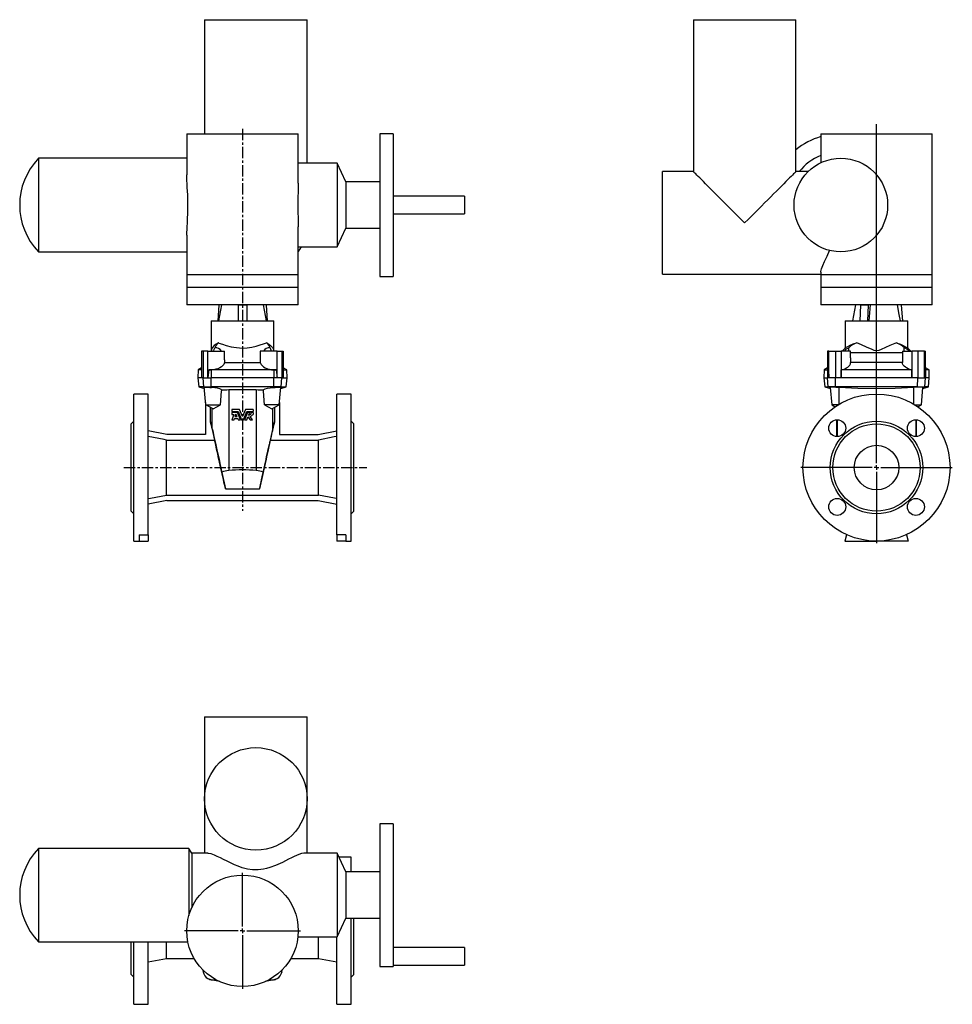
# Model space of a CAD drawing. Extents: x -353 to 694, y -169 to 936.
import ezdxf

# ---------------------------------------------------------------- set-up
doc = ezdxf.new("R2010")
doc.units = 0
doc.linetypes.add('CENTERX2', pattern=[20.32, 12.7, -2.54, 2.54, -2.54])
doc.layers.get('0').update_dxf_attribs({"linetype": 'CONTINUOUS'})
doc.layers.add('FORMAT', color=7, linetype='CONTINUOUS')

# ---------------------------------------------------------------- blocks, each defined once
blk = doc.blocks.new('SW_CENTERMARKSYMBOL_0')
at = {"layer": 'FORMAT', "color": 0}
for p, q in [((0, 5), (0, 385.2)), ((-5, 0), (-85, 0)), ((0, 0), (-2.5, 0)), ((0, 0), (0, 2.5)), ((0, 0), (0, -2.5)), ((0, 0), (2.5, 0)), ((5, 0), (85, 0)), ((0, -5), (0, -85))]:
    blk.add_line(p, q, dxfattribs=at)
blk = doc.blocks.new('SW_CENTERMARKSYMBOL_1')
at = {"layer": 'FORMAT', "color": 0}
for p, q in [((0, 5), (0, 65)), ((-5, 0), (-65, 0)), ((0, 0), (-2.5, 0)), ((0, 0), (0, 2.5)), ((0, 0), (0, -2.5)), ((0, 0), (2.5, 0)), ((5, 0), (65, 0)), ((0, -5), (0, -65))]:
    blk.add_line(p, q, dxfattribs=at)

msp = doc.modelspace()

# ---------------------------------------------------------------- linework, layer by layer
at = {"color": 7, "linetype": 'CONTINUOUS'}
for p, q in [((-145.2, 935.8), (-145.2, 807.8)), ((-145.2, 935.8), (-30.2, 935.8)), ((-30.2, 774.7), (-30.2, 935.8)), ((403.2, 935.8), (403.2, 765.3)), ((403.2, 935.8), (518.2, 935.8)), ((518.2, 765.3), (518.2, 935.8)), ((-165.2, 807.8), (-165.2, 761.7)), ((-165.2, 807.8), (-40.2, 807.8)), ((-40.2, 752.2), (-40.2, 807.8)), ((66.3, 807.8), (51.3, 807.8)), ((51.3, 807.8), (51.3, 647.8)), ((66.3, 807.8), (66.3, 647.8)), ((546.2, 807.8), (546.2, 775.2)), ((546.2, 807.8), (671.2, 807.8)), ((671.2, 649.8), (671.2, 807.8)), ((-165.2, 780.3), (-331.6, 780.3)), ((-331.6, 780.3), (-331.6, 675.3)), ((3.7, 774.7), (-40.2, 774.7)), ((13.4, 753.9), (3.7, 774.7)), ((3.7, 774.7), (3.7, 680.8)), ((403.2, 765.3), (368.7, 765.3)), ((368.7, 650.3), (368.7, 765.3)), ((532, 765.3), (518.2, 765.3)), ((51.3, 753.9), (13.4, 753.9)), ((13.4, 753.9), (13.4, 701.7)), ((146.3, 737.8), (66.3, 737.8)), ((146.3, 737.8), (146.3, 717.8)), ((66.3, 717.8), (146.3, 717.8)), ((-40.2, 649.8), (-40.2, 703.5)), ((3.7, 680.8), (13.4, 701.7)), ((13.4, 701.7), (51.3, 701.7)), ((-165.2, 694), (-165.2, 649.8)), ((-331.6, 675.3), (-165.2, 675.3)), ((-40.2, 680.8), (-36.9, 680.8)), ((-36.9, 680.8), (3.7, 680.8)), ((546.2, 652.4), (546.2, 649.8)), ((-165.2, 649.8), (-165.2, 635.8)), ((-40.2, 635.8), (-40.2, 649.8)), ((51.3, 647.8), (66.3, 647.8)), ((368.7, 650.3), (546.2, 650.3)), ((546.2, 649.8), (546.2, 635.8)), ((671.2, 635.8), (671.2, 649.8)), ((-165.2, 635.8), (-165.2, 615.8)), ((-40.2, 615.8), (-40.2, 635.8)), ((546.2, 635.8), (546.2, 615.8)), ((671.2, 615.8), (671.2, 635.8)), ((-102.7, 615.8), (-165.2, 615.8)), ((-129.1, 615.4), (-130.5, 597.8)), ((-126.3, 615.8), (-129.5, 597.8)), ((-129.1, 615.8), (-129.1, 615.4)), ((-107.7, 615.8), (-107.7, 615.4)), ((-97.7, 615.4), (-107.7, 615.4)), ((-107.7, 615.4), (-107.7, 597.8)), ((-40.2, 615.8), (-102.7, 615.8)), ((-97.7, 615.8), (-97.7, 615.4)), ((-97.7, 615.4), (-97.7, 597.8)), ((-75.9, 597.8), (-79.1, 615.8)), ((-76.2, 615.8), (-76.2, 615.4)), ((-76.2, 615.4), (-74.9, 597.8)), ((671.2, 615.8), (546.2, 615.8)), ((585.1, 615.8), (581.9, 597.8)), ((590.6, 615.4), (589.8, 597.8)), ((590.6, 615.8), (590.6, 615.4)), ((599.2, 615.4), (590.6, 615.4)), ((599.2, 615.4), (598.5, 597.8)), ((599.2, 615.8), (599.2, 615.4)), ((601.5, 615.8), (599.9, 597.8)), ((636.4, 615.8), (636.4, 615.4)), ((636.4, 615.4), (638, 597.8)), ((-137.7, 597.8), (-137.7, 564.4)), ((-137.7, 597.8), (-67.7, 597.8)), ((-67.7, 564.4), (-67.7, 597.8)), ((573.7, 597.8), (573.7, 567.4)), ((573.7, 597.8), (608.7, 597.8)), ((608.7, 597.8), (643.7, 597.8)), ((643.7, 567.4), (643.7, 597.8)), ((-148.5, 563.8), (-148.5, 533.8)), ((-147, 563.8), (-148.5, 563.8)), ((-141.4, 563.8), (-147, 563.8)), ((-141.4, 533.8), (-141.4, 563.8)), ((-141.4, 563.8), (-122.7, 563.8)), ((-122.7, 554.2), (-122.7, 563.8)), ((-82.7, 563.8), (-82.7, 554.2)), ((-63.9, 563.8), (-82.7, 563.8)), ((-63.9, 533.8), (-63.9, 563.8)), ((-63.9, 563.8), (-58.4, 563.8)), ((-58.4, 563.8), (-56.9, 563.8)), ((-56.9, 563.8), (-56.9, 533.8)), ((553.7, 563.8), (553.7, 543.1)), ((555.1, 563.8), (553.7, 563.8)), ((555.1, 533.8), (555.1, 563.8)), ((555.1, 563.8), (562.5, 563.8)), ((562.5, 563.8), (569, 563.8)), ((579.7, 563.8), (569, 563.8)), ((569, 563.8), (569, 533.8)), ((579.7, 556.4), (579.7, 563.8)), ((637.7, 563.8), (637.7, 556.4)), ((637.7, 563.8), (648.5, 563.8)), ((648.5, 563.8), (648.5, 533.8)), ((655, 563.8), (648.5, 563.8)), ((662.4, 563.8), (655, 563.8)), ((662.4, 533.8), (662.4, 563.8)), ((662.4, 563.8), (663.7, 563.8)), ((663.7, 543.1), (663.7, 563.8)), ((-122.7, 554.2), (-122.7, 551.3)), ((-82.7, 554.2), (-82.7, 551.3)), ((579.7, 556.4), (579.7, 551.1)), ((637.7, 556.4), (637.7, 551.1)), ((-152.6, 542.8), (-152.7, 533.8)), ((-148.5, 545.2), (-152.6, 542.8)), ((-148.5, 542.8), (-152.6, 542.8)), ((-140.5, 542.8), (-141.4, 533.8)), ((-137.9, 542.9), (-140.5, 542.8)), ((-140.5, 542.8), (-138, 542.8)), ((-67.4, 542.8), (-138, 542.8)), ((-122.7, 551.3), (-82.7, 551.3)), ((-67.4, 542.9), (-64.9, 542.8)), ((-64.9, 542.8), (-67.4, 542.8)), ((-64.9, 542.8), (-63.9, 533.8)), ((-52.8, 542.8), (-56.9, 545.2)), ((-56.9, 542.8), (-52.8, 542.8)), ((-52.7, 533.8), (-52.8, 542.8)), ((549.8, 542.8), (549.7, 533.8)), ((553.7, 545.1), (549.8, 542.8)), ((549.8, 542.8), (553.8, 542.8)), ((553.8, 543.1), (553.9, 542.9)), ((554.7, 542.8), (553.8, 542.8)), ((553.9, 542.9), (554.7, 542.8)), ((554.7, 542.8), (555.1, 533.8)), ((569, 533.8), (569.2, 542.8)), ((648.3, 542.8), (569.2, 542.8)), ((637.7, 551.1), (579.7, 551.1)), ((648.5, 533.8), (648.3, 542.8)), ((662.8, 542.8), (662.4, 533.8)), ((663.5, 542.9), (662.8, 542.8)), ((662.8, 542.8), (663.7, 542.8)), ((663.7, 543.1), (663.5, 542.9)), ((667.7, 542.8), (663.7, 545.1)), ((667.7, 542.8), (663.7, 542.8)), ((667.7, 533.8), (667.7, 542.8)), ((-152.7, 533.8), (-151.8, 523.8)), ((-148.5, 533.8), (-152.7, 533.8)), ((-147, 533.8), (-148.5, 533.8)), ((-147, 533.8), (-141.4, 533.8)), ((-141.4, 533.8), (-138, 533.8)), ((-67.4, 533.8), (-138, 533.8)), ((-63.9, 533.8), (-67.4, 533.8)), ((-58.4, 533.8), (-63.9, 533.8)), ((-58.4, 533.8), (-56.9, 533.8)), ((-56.9, 533.8), (-52.7, 533.8)), ((-53.6, 523.8), (-52.7, 533.8)), ((549.7, 533.8), (550.6, 523.8)), ((549.7, 533.8), (553.7, 533.8)), ((555.1, 533.8), (553.7, 533.8)), ((562.5, 533.8), (555.1, 533.8)), ((569, 533.8), (562.5, 533.8)), ((648.5, 533.8), (569, 533.8)), ((655, 533.8), (648.5, 533.8)), ((655, 533.8), (662.4, 533.8)), ((662.4, 533.8), (663.8, 533.8)), ((667.7, 533.8), (663.8, 533.8)), ((666.9, 523.8), (667.7, 533.8)), ((-151.8, 523.8), (-145.5, 522.1)), ((-146.1, 523.8), (-151.8, 523.8)), ((-146.1, 523.8), (-137.8, 523.8)), ((-143.9, 503.8), (-145.6, 523.4)), ((-67.6, 523.8), (-137.8, 523.8)), ((-87.2, 520.3), (-118.2, 520.3)), ((-59.2, 523.8), (-67.6, 523.8)), ((-61.4, 503.8), (-59.7, 523.4)), ((-59.8, 522.1), (-53.6, 523.8)), ((-59.2, 523.8), (-53.6, 523.8)), ((550.6, 523.8), (556.9, 522.1)), ((550.6, 523.8), (554.6, 523.8)), ((562.7, 523.8), (554.6, 523.8)), ((556.8, 523), (558.5, 503.8)), ((654.8, 523.8), (562.7, 523.8)), ((654.8, 523.8), (662.9, 523.8)), ((659, 503.8), (660.7, 523)), ((660.6, 522.1), (666.9, 523.8)), ((666.9, 523.8), (662.9, 523.8)), ((-208.7, 515.8), (-224.7, 515.8)), ((-224.7, 433.3), (-224.7, 515.8)), ((-208.7, 357.9), (-208.7, 515.8)), ((19.3, 515.8), (3.3, 515.8)), ((3.3, 357.9), (3.3, 515.8)), ((19.3, 433.3), (19.3, 515.8)), ((-144.1, 506.2), (-144.1, 470.3)), ((-143.9, 503.8), (-127.4, 503.8)), ((-135.7, 499), (-143.9, 503.8)), ((-138.7, 484.6), (-138.7, 500.7)), ((-135.7, 499), (-127.4, 503.8)), ((-114.7, 498.4), (-114.7, 496)), ((-105.9, 498.4), (-114.7, 498.4)), ((-102.7, 490.4), (-105.9, 498.4)), ((-99.4, 498.4), (-102.7, 490.4)), ((-90.7, 498.4), (-99.4, 498.4)), ((-90.7, 498.4), (-90.7, 496)), ((-77.9, 503.8), (-69.7, 499)), ((-61.4, 503.8), (-77.9, 503.8)), ((-69.7, 499), (-61.4, 503.8)), ((-66.7, 500.7), (-66.7, 484.6)), ((-61.2, 506.2), (-61.2, 470.3)), ((558.5, 503.8), (562.4, 501.5)), ((565.9, 503.8), (558.5, 503.8)), ((651.6, 503.8), (659, 503.8)), ((655.1, 501.5), (659, 503.8)), ((-114.7, 496), (-107.6, 496)), ((-114.7, 495.1), (-114.7, 492.8)), ((-108.2, 495.1), (-114.7, 495.1)), ((-112.4, 492.8), (-114.7, 487)), ((-114.7, 492.8), (-112.4, 492.8)), ((-114.7, 487), (-112.1, 487)), ((-112.1, 487), (-111.7, 488.2)), ((-111.7, 488.2), (-107.9, 488.2)), ((-110, 493.2), (-111.1, 490.4)), ((-111.1, 490.4), (-108.8, 490.4)), ((-108.8, 490.4), (-110, 493.2)), ((-104.9, 487), (-108.2, 495.1)), ((-107.9, 488.2), (-107.4, 487)), ((-107.6, 496), (-103.9, 487)), ((-107.4, 487), (-104.9, 487)), ((-103.9, 487), (-101.5, 487)), ((-101.5, 487), (-97.8, 496)), ((-97.2, 495.1), (-100.5, 487)), ((-100.5, 487), (-97.9, 487)), ((-97.9, 487), (-96.6, 490.2)), ((-97.8, 496), (-90.7, 496)), ((-94.6, 495.1), (-97.2, 495.1)), ((-96.6, 490.2), (-94.2, 487)), ((-95.8, 492.1), (-94.6, 495.1)), ((-94.2, 487), (-91.3, 487)), ((-91.3, 487), (-94, 490.6)), ((-90.7, 495.1), (-93, 495.1)), ((-91.4, 492.8), (-90.7, 492.8)), ((-90.7, 495.1), (-90.7, 492.8)), ((563.7, 487), (563.7, 468)), ((653.2, 487), (653.4, 487)), ((653.7, 468), (653.7, 487)), ((-224.7, 485.3), (-227.7, 482.3)), ((-227.7, 433.3), (-227.7, 482.3)), ((-138.7, 484.6), (-134.1, 464.1)), ((-71.2, 464.1), (-66.7, 484.6)), ((22.3, 482.3), (19.3, 485.3)), ((22.3, 433.3), (22.3, 482.3)), ((-187.5, 470.3), (-208.7, 474.4)), ((-188.1, 402.4), (-188.1, 464.1)), ((-188.1, 464.1), (-134.1, 464.1)), ((-144.1, 470.3), (-187.5, 470.3)), ((-71.2, 464.1), (-17.3, 464.1)), ((-61.2, 470.3), (-17.8, 470.3)), ((-17.8, 470.3), (3.3, 474.4)), ((-17.3, 402.4), (-17.3, 464.1)), ((-227.7, 384.3), (-227.7, 433.3)), ((-224.7, 350.8), (-224.7, 433.3)), ((19.3, 350.8), (19.3, 433.3)), ((22.3, 384.3), (22.3, 433.3)), ((-125.7, 427.9), (-121.9, 409.5)), ((-79.6, 427.9), (-83.5, 409.5)), ((-188.1, 402.4), (-17.3, 402.4)), ((-187.5, 396.3), (-208.7, 392.2)), ((-187.5, 396.3), (-17.8, 396.3)), ((-17.8, 396.3), (3.3, 392.2)), ((-227.7, 384.3), (-224.7, 381.3)), ((19.3, 381.3), (22.3, 384.3)), ((-218.7, 357.9), (-208.7, 357.9)), ((-218.7, 357.9), (-218.7, 350.8)), ((-208.7, 357.9), (-208.7, 350.8)), ((13.3, 357.9), (3.3, 357.9)), ((3.3, 357.9), (3.3, 350.8)), ((13.3, 357.9), (13.3, 350.8)), ((575.2, 357.9), (573.2, 350.8)), ((642.3, 357.9), (644.2, 350.8)), ((-224.7, 350.8), (-218.7, 350.8)), ((-218.7, 350.8), (-208.7, 350.8)), ((13.3, 350.8), (3.3, 350.8)), ((13.3, 350.8), (19.3, 350.8)), ((573.2, 350.8), (608.7, 350.8)), ((644.2, 350.8), (608.7, 350.8)), ((-145.2, 153.5), (-145.2, 61.5)), ((-145.2, 153.5), (-87.7, 153.5)), ((-87.7, 153.5), (-30.2, 153.5)), ((-30.2, 0.5), (-30.2, 153.5)), ((-145.2, 61.5), (-145.2, 0.5)), ((66.3, 33.5), (51.3, 33.5)), ((51.3, 33.5), (51.3, -126.5)), ((66.3, 33.5), (66.3, -126.5)), ((-162.8, 6), (-331.6, 6)), ((-331.6, 6), (-331.6, -99)), ((-159.7, 0.5), (-162.8, 6)), ((-162.8, 6), (-162.8, -69.5)), ((-141.5, 0.5), (-159.7, 0.5)), ((-159.7, 0.5), (-159.7, -60.8)), ((3.7, 0.5), (-33.8, 0.5)), ((13.4, -20.4), (3.7, 0.5)), ((3.7, 0.5), (3.7, -93.4)), ((19.3, -4), (5.8, -4)), ((19.3, -20.4), (19.3, -4)), ((51.3, -20.4), (13.4, -20.4)), ((13.4, -20.4), (13.4, -72.5)), ((3.7, -93.4), (13.4, -72.5)), ((13.4, -72.5), (51.3, -72.5)), ((19.3, -169), (19.3, -72.5)), ((22.3, -135.5), (22.3, -72.5)), ((-331.6, -99), (-163.9, -99)), ((-227.7, -135.5), (-227.7, -99)), ((-224.7, -169), (-224.7, -99)), ((-208.7, -169), (-208.7, -99)), ((-188.1, -117.5), (-188.1, -99)), ((-40.6, -93.4), (3.7, -93.4)), ((-17.3, -117.5), (-17.3, -93.4)), ((3.3, -169), (3.3, -93.4)), ((146.3, -105.1), (66.3, -105.1)), ((146.3, -105.1), (146.3, -125.1)), ((-208.7, -121.5), (-188.1, -117.5)), ((-188.1, -117.5), (-157, -117.5)), ((-48.4, -117.5), (-17.3, -117.5)), ((-17.3, -117.5), (3.3, -121.5)), ((51.3, -126.5), (66.3, -126.5)), ((66.3, -125.1), (146.3, -125.1)), ((-227.7, -135.5), (-224.7, -138.5)), ((19.3, -138.5), (22.3, -135.5)), ((-224.7, -169), (-208.7, -169)), ((3.3, -169), (19.3, -169))]:
    msp.add_line(p, q, dxfattribs=at)
at = {"color": 8, "linetype": 'CONTINUOUS'}
for p, q in [((-165.2, 649.8), (-146.9, 649.8)), ((-146.9, 649.8), (-40.2, 649.8)), ((546.2, 649.8), (652.9, 649.8)), ((652.9, 649.8), (671.2, 649.8)), ((-165.2, 635.8), (-146.9, 635.8)), ((-146.9, 635.8), (-40.2, 635.8)), ((546.2, 635.8), (652.9, 635.8)), ((652.9, 635.8), (671.2, 635.8)), ((-147, 563.8), (-147, 533.8)), ((-58.4, 563.8), (-58.4, 533.8)), ((562.5, 563.8), (562.5, 533.8)), ((655, 563.8), (655, 533.8)), ((637.7, 562.1), (579.7, 562.1)), ((-137.9, 542.9), (-138, 542.8)), ((-138, 542.8), (-138, 533.8)), ((-67.4, 542.9), (-67.4, 542.8)), ((-67.4, 542.8), (-67.4, 533.8)), ((553.8, 542.8), (553.7, 533.8)), ((553.9, 542.9), (553.8, 542.8)), ((663.5, 542.9), (663.7, 542.8)), ((663.7, 542.8), (663.8, 533.8)), ((-146.1, 523.8), (-147, 533.8)), ((-137.8, 523.8), (-138, 533.8)), ((-67.6, 523.8), (-67.4, 533.8)), ((-59.2, 523.8), (-58.4, 533.8)), ((554.6, 523.8), (553.7, 533.8)), ((562.7, 523.8), (562.5, 533.8)), ((654.8, 523.8), (655, 533.8)), ((662.9, 523.8), (663.8, 533.8)), ((-144.9, 523.5), (-146.1, 523.8)), ((-137.3, 523.1), (-137.8, 523.8)), ((-118.2, 520.3), (-118.2, 429.9)), ((-87.2, 520.3), (-87.2, 429.9)), ((-68.1, 523.1), (-67.6, 523.8)), ((-60.4, 523.5), (-59.2, 523.8)), ((556.9, 523.1), (554.6, 523.8)), ((563, 523.5), (562.7, 523.8)), ((566.7, 504.3), (566.7, 523.4)), ((650.7, 504.3), (650.7, 523.4)), ((654.5, 523.5), (654.8, 523.8)), ((660.6, 523.1), (662.9, 523.8)), ((-136.7, 476.7), (-136.7, 499.6)), ((-68.7, 476.7), (-68.7, 499.6)), ((564.6, 487), (564.6, 468)), ((652.9, 487), (652.9, 468)), ((-121.9, 409.5), (-83.5, 409.5)), ((-137.9, -141.3), (-138, -141.4)), ((-138, -141.4), (-138, -141.5)), ((-67.4, -141.3), (-67.4, -141.4)), ((-67.4, -141.4), (-67.4, -141.5))]:
    msp.add_line(p, q, dxfattribs=at)
at = {"color": 7, "linetype": 'CONTINUOUS'}
for points in [[(460.7, 707.8), (456.9, 711.6), (453.1, 715.5), (449.3, 719.2), (445.6, 723), (441.9, 726.7), (438.3, 730.2), (434.8, 733.7), (431.4, 737.1), (428.2, 740.3), (425.1, 743.4), (422.2, 746.4), (419.4, 749.1), (416.8, 751.7), (414.5, 754.1), (412.3, 756.3), (410.3, 758.2), (408.6, 760), (407.1, 761.5), (405.8, 762.7), (404.8, 763.7), (404, 764.5), (403.5, 765), (403.3, 765.3), (403.2, 765.3)], [(518.2, 765.3), (518.2, 765.3), (518, 765), (517.4, 764.5), (516.7, 763.7), (515.7, 762.7), (514.4, 761.5), (512.9, 760), (511.2, 758.2), (509.2, 756.3), (507, 754.1), (504.7, 751.7), (502.1, 749.1), (499.3, 746.4), (496.4, 743.4), (493.3, 740.3), (490, 737.1), (486.7, 733.7), (483.2, 730.2), (479.6, 726.7), (475.9, 723), (472.2, 719.2), (468.4, 715.5), (464.6, 711.6), (460.7, 707.8)], [(-165.1, 694), (-165.2, 695.4), (-164.9, 701.8), (-164.5, 709.3), (-164.3, 713.3), (-164.1, 717.5), (-164, 721.8), (-163.9, 726.2), (-163.9, 730.7), (-164, 735.1), (-164.2, 739.4), (-164.4, 743.5), (-164.6, 747.6), (-164.8, 751.6), (-165, 755.4), (-165.1, 759), (-165.2, 761.7)], [(-40.2, 752.2), (-40.2, 750.1), (-40.3, 743.3), (-40.5, 735.9), (-40.6, 728.1), (-40.5, 720.1), (-40.3, 712.6), (-40.2, 705.3), (-40.2, 703.5)], [(-36.9, 680.8), (-38.6, 677.9), (-40.2, 675.4)], [(546.3, 652.4), (546.3, 653.4), (547.1, 656.2), (548.5, 659.9), (550.5, 664.3), (553.2, 670.3), (556, 677)], [(631.8, 615.8), (633.8, 605), (635.1, 597.8)], [(-129.7, 573.2), (-132.2, 571.8), (-134.3, 570.1), (-136.2, 567.8), (-137.3, 565.6), (-137.6, 564.8), (-137.7, 564.4), (-137.7, 564.4)], [(-135, 563.8), (-134.4, 566.2), (-133.8, 567.6)], [(-129.7, 573.2), (-129.1, 573), (-125.2, 571.7), (-120.9, 570.3), (-115.4, 568.9), (-109.6, 567.9), (-106.1, 567.6), (-102.7, 567.4), (-97.4, 567.7), (-92.3, 568.4), (-87.4, 569.5), (-83, 570.8), (-79.1, 572), (-75.7, 573.2)], [(-75.7, 573.2), (-73.1, 571.8), (-71.1, 570.1), (-69.2, 567.8), (-68, 565.6), (-67.8, 564.8), (-67.7, 564.4), (-67.7, 564.4)], [(-70.3, 563.8), (-71, 566.2), (-71.6, 567.6)], [(586.5, 573.2), (585.8, 573), (582, 571.7), (578.8, 570.3), (576.2, 568.9), (574.4, 567.9), (573.9, 567.6), (573.7, 567.4), (573.7, 567.4)], [(577.7, 563.8), (577.7, 566.2), (577.6, 567.6)], [(631, 573.2), (627.5, 571.8), (623.8, 570.1), (618.9, 567.8), (613.8, 565.6), (611.3, 564.7), (608.7, 564.4), (606.2, 564.8), (603.7, 565.6), (597.6, 568.2), (592, 570.9), (589.2, 572.1), (586.5, 573.2)], [(631, 573.2), (631.7, 573), (635.5, 571.7), (638.6, 570.3), (641.3, 568.9), (643.1, 567.9), (643.6, 567.6), (643.7, 567.4), (643.7, 567.4)], [(639.8, 563.8), (639.8, 566.2), (639.9, 567.6)], [(-122.7, 551.3), (-123.6, 549), (-124.7, 547.6), (-126.4, 546.3), (-128.3, 545.2), (-130.5, 544.2), (-132.7, 543.6), (-135.1, 543.1), (-137.9, 542.9)], [(-82.7, 551.3), (-81.8, 549), (-80.6, 547.6), (-79, 546.3), (-77.1, 545.2), (-74.8, 544.2), (-72.6, 543.6), (-70.3, 543.1), (-67.4, 542.9)], [(569.2, 542.8), (571.3, 543.4), (573.3, 544.1), (575, 545), (576.4, 545.9), (577.8, 547), (578.8, 548.2), (579.5, 549.6), (579.7, 551), (579.7, 551.1)], [(648.3, 542.8), (646.2, 543.4), (644.2, 544.1), (642.5, 545), (641.1, 545.9), (639.7, 547), (638.7, 548.2), (638, 549.6), (637.7, 551), (637.7, 551.1)], [(-144.9, 523.5), (-145.6, 523.5), (-145.6, 523.4)], [(-126, 520), (-126.5, 520.9), (-128.1, 521.7), (-130.6, 522.4), (-133.7, 522.9), (-136.9, 523.1), (-137.3, 523.1)], [(-127.4, 503.8), (-126.1, 518.9), (-126, 520)], [(-79.3, 520), (-78.9, 520.9), (-77.3, 521.7), (-74.8, 522.4), (-71.7, 522.9), (-68.4, 523.1), (-68.1, 523.1)], [(-77.9, 503.8), (-79.3, 518.9), (-79.3, 520)], [(-60.4, 523.5), (-59.8, 523.5), (-59.7, 523.4)], [(556.9, 523.1), (556.9, 523.1), (556.9, 523.1)], [(563, 523.5), (565.8, 523.5), (566.7, 523.4)], [(566.7, 523.4), (587.7, 522.4), (608.7, 522.1), (629.7, 522.4), (650.7, 523.4)], [(654.5, 523.5), (651.7, 523.5), (650.7, 523.4)], [(660.6, 523.1), (660.6, 523.1), (660.6, 523.1)], [(-136.7, 476.7), (-136.4, 475.7), (-136.1, 474.3), (-135.7, 472.6), (-135.3, 470.5), (-134.7, 468.1), (-134.1, 465.3), (-133.4, 462.3), (-132.7, 458.9), (-131.8, 455.2), (-131, 451.3), (-130, 447.1), (-129, 442.6), (-128, 437.9), (-126.9, 433), (-125.7, 427.9)], [(-68.7, 476.7), (-68.9, 475.7), (-69.2, 474.3), (-69.6, 472.6), (-70.1, 470.5), (-70.6, 468.1), (-71.3, 465.3), (-71.9, 462.3), (-72.7, 458.9), (-73.5, 455.2), (-74.4, 451.3), (-75.4, 447.1), (-76.3, 442.6), (-77.4, 437.9), (-78.5, 433), (-79.6, 427.9)], [(-188.1, 464.1), (-190.7, 464.6), (-208.7, 468.2)], [(-121.9, 409.5), (-122.3, 411.8), (-122.9, 414.3), (-123.5, 417), (-124.1, 419.9), (-124.8, 423), (-125.4, 426.1), (-126.2, 429.4), (-126.9, 432.7), (-127.6, 436), (-128.4, 439.3), (-129.1, 442.5), (-129.8, 445.6), (-130.4, 448.5), (-131.1, 451.3), (-131.7, 453.9), (-132.2, 456.3), (-132.7, 458.3), (-133.1, 460.1), (-133.5, 461.6), (-133.8, 462.8), (-134, 463.7), (-134.1, 464.1)], [(-83.5, 409.5), (-83, 411.8), (-82.5, 414.3), (-81.9, 417), (-81.3, 419.9), (-80.6, 423), (-79.9, 426.1), (-79.2, 429.4), (-78.5, 432.7), (-77.7, 436), (-77, 439.3), (-76.3, 442.5), (-75.6, 445.6), (-74.9, 448.5), (-74.3, 451.3), (-73.7, 453.9), (-73.2, 456.3), (-72.7, 458.3), (-72.2, 460.1), (-71.9, 461.6), (-71.6, 462.8), (-71.4, 463.7), (-71.2, 464.1)], [(3.3, 468.2), (0.2, 467.6), (-17.3, 464.1)], [(-208.7, 398.4), (-205.8, 399), (-188.1, 402.4)], [(3.3, 398.4), (0.4, 399), (-17.3, 402.4)], [(-33.8, 0.4), (-33.9, 0.5), (-36.4, 0.1), (-39.6, -1), (-42.1, -2), (-44.8, -3.3), (-47.8, -4.7), (-51, -6.3), (-57.9, -9.7), (-65.6, -13.2), (-72.2, -15.6), (-75.7, -16.6), (-79.3, -17.4), (-85.2, -18.2), (-91.4, -18.1), (-97.2, -17.2), (-103, -15.7), (-107.5, -14.1), (-111.8, -12.3), (-116, -10.4), (-120, -8.5), (-123.9, -6.5), (-127.5, -4.7), (-131, -3), (-134.2, -1.6), (-137.9, -0.2), (-141, 0.4), (-141.5, 0.4)], [(-128.9, -143.2), (-130.2, -143), (-138, -141.4)], [(-128.6, -143.4), (-130.2, -143.1), (-138, -141.5)], [(-67.4, -141.5), (-75.1, -143.1), (-76.8, -143.4)], [(-67.4, -141.4), (-75.1, -143), (-76.5, -143.2)]]:
    msp.add_lwpolyline(points, dxfattribs=at)
for centre, radius in [((568.7, 727.8), 52.5), ((608.7, 433.3), 82.5), ((564.6, 477.5), 9.5), ((652.9, 477.5), 9.5), ((608.7, 433.3), 52), ((608.7, 433.3), 49), ((608.7, 433.3), 25), ((564.6, 389.1), 9.5), ((652.9, 389.1), 9.5), ((-87.7, 61.5), 57.5), ((-102.7, -86.5), 62.5)]:
    msp.add_circle(centre, radius, dxfattribs=at)
for centre, radius, start, end in [((568.7, 727.8), 80, 106.3348, 129.1424), ((-276.7, 727.8), 76, 136.3074, 223.6926), ((568.7, 727.8), 60, 112.0243, 141.3178), ((-124.9, 561.8), 13, 168.4077, 171.1501), ((-123.9, 564.8), 10.2, 124.4196, 163.7939), ((-132.9, 560), 7.65, 29.5573, 96.7755), ((-72.5, 560), 7.65, 83.2245, 150.4427), ((-81.4, 564.8), 10.2, 16.2061, 55.5804), ((-80.4, 561.8), 13, 8.8499, 11.5672), ((593, 545.8), 29, 131.7174, 141.6335), ((580.6, 557.9), 10.2, 107.42, 144.6295), ((596.7, 546.9), 28.2, 111.2166, 132.7688), ((620.8, 546.9), 28.2, 47.2312, 68.7834), ((636.9, 557.9), 10.2, 35.3705, 72.58), ((624.4, 545.8), 29, 38.3665, 48.2791), ((-136.1, 643.8), 120.6, 265.7946, 269.439), ((-118.4, 442.9), 77.4, 89.7971, 95.6227), ((-86.9, 442.9), 77.4, 84.3773, 90.2029), ((-69.3, 643.8), 120.6, 270.561, 274.2054), ((567.8, 374.9), 148.7, 91.8309, 94.1769), ((649.7, 374.9), 148.7, 85.8231, 88.1691), ((-95.9, 495.1), 2.98, 272.1385, 359.9138), ((-94.8, 494.1), 3.63, 282.2468, 338.8195), ((-279.7, 445.4), 146.4, 12.3267, 15.5351), ((74.3, 445.4), 146.4, 164.4649, 167.6733), ((-116.1, 406), 24, 95.0197, 113.7637), ((-102.7, 258), 172.6, 84.8546, 95.1454), ((-89.3, 406), 24, 66.2363, 84.9803), ((-276.7, -46.5), 76, 136.3074, 223.6926), ((37.3, -86.5), 190, 193.2031, 194.0886), ((-242.7, -86.5), 190, 345.9114, 346.7969), ((-135.3, -129.8), 12, 194.0886, 239.3443), ((-135.7, -128.5), 13, 243.6782, 282.2948), ((-135.3, -129.8), 12, 239.3443, 257.1687), ((-135.3, -129.8), 11.9, 244.5489, 257.1687), ((-69.7, -128.5), 13, 257.7052, 296.3218), ((-70, -129.8), 12, 282.8313, 300.6557), ((-70, -129.8), 11.9, 282.8313, 295.4511), ((-70, -129.8), 12, 300.6557, 345.9114)]:
    msp.add_arc(centre, radius, start, end, dxfattribs=at)
at = {"layer": 'FORMAT', "linetype": 'CENTERX2'}
for p, q in [((-102.7, 813.3), (-102.7, 384.9)), ((-235.8, 433.3), (36.7, 433.3))]:
    msp.add_line(p, q, dxfattribs=at)

# ---------------------------------------------------------------- block references
at = {"layer": 'FORMAT'}
for name, p in [('SW_CENTERMARKSYMBOL_0', (608.7, 433.3)), ('SW_CENTERMARKSYMBOL_1', (-102.7, -86.5))]:
    msp.add_blockref(name, p, dxfattribs=at)

doc.saveas('drawing.dxf')
